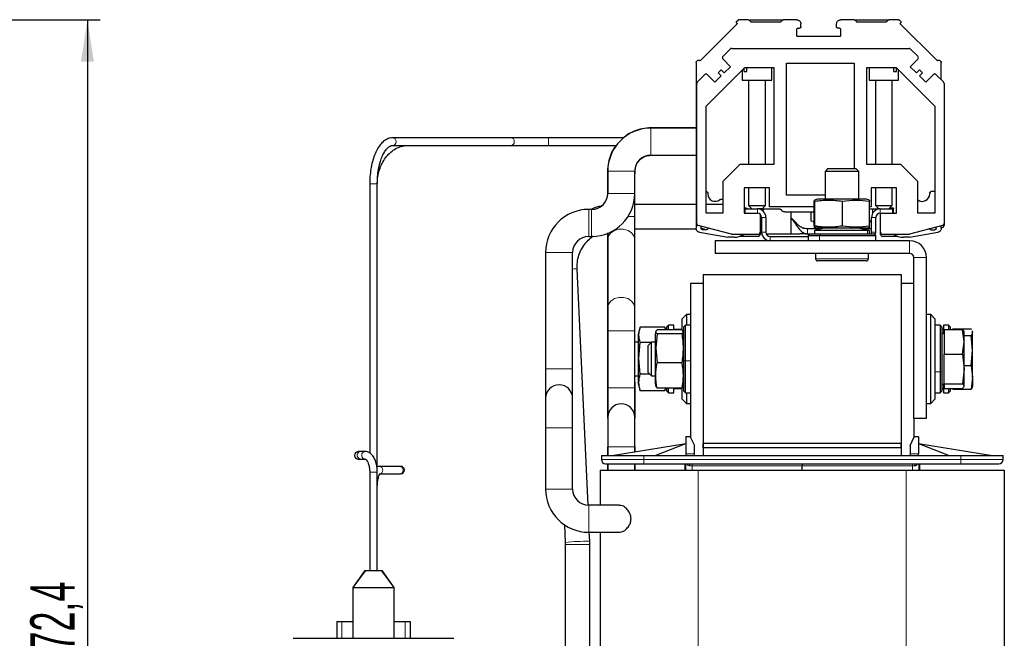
# Model space of a CAD drawing. Header units: millimetres. Extents: x 5 to 418, y 2 to 292.
# Tile 49 of 51: x 157 to 235, y 214 to 262. Entities that reach past the tile are written whole.
import ezdxf

# ---------------------------------------------------------------- set-up
doc = ezdxf.new("R2010")
doc.units = ezdxf.units.MM
doc.layers.add('SLD-0', color=7, linetype='Continuous')
doc.styles.add('SLDTEXTSTYLE0', font='TXT', dxfattribs={"width": 0.605})
doc.dimstyles.new('SLDDIMSTYLE0', dxfattribs={"dimtxt": 3.5, "dimasz": 3.302, "dimexe": 0, "dimexo": 0.0625, "dimgap": 0.875, "dimtad": 1, "dimlfac": 3, "dimrnd": 1e-09, "dimzin": 12, "dimdsep": 46, "dimtxsty": 'SLDTEXTSTYLE0', "dimsah": 1, "dimcen": 0.09, "dimadec": 0, "dimazin": 3, "dimtfac": 1, "dimtofl": 0, "dimtmove": 0, "dimatfit": 3, "dimfxl": 1, "dimfrac": 2, "dimtolj": 1, "dimtzin": 12, "dimarcsym": 0})

# ---------------------------------------------------------------- blocks, each defined once
blk = doc.blocks.new('_D_1')
at = {"layer": 'SLD-0'}
for p, q in [((115.504, 262.329), (163.68, 262.329)), ((162.68, 262.329), (162.68, 171.529)), ((148.104, 171.529), (163.68, 171.529))]:
    blk.add_line(p, q, dxfattribs=at)
for points in [[(162.68, 262.329), (162.172, 259.027), (163.188, 259.027)], [(162.68, 171.529), (163.188, 174.831), (162.172, 174.831)]]:
    blk.add_solid(points, dxfattribs=at)
at = {"layer": 'SLD-0', "insert": (158.168, 210.913), "char_height": 3.5, "attachment_point": 1, "rotation": 90, "style": 'SLDTEXTSTYLE0'}
blk.add_mtext('272,4', dxfattribs=at)

msp = doc.modelspace()

# ---------------------------------------------------------------- linework, layer by layer
at = {"color": 7, "linetype": 'Continuous', "lineweight": 25}
for p, q in [((213.9253, 262.0174), (210.979, 259.0711)), ((213.8782, 262.2059), (213.9717, 262.2994)), ((213.8782, 262.0645), (213.9253, 262.0174)), ((214.7929, 262.3287), (214.0424, 262.3287)), ((214.8636, 262.2994), (215.0176, 262.1454)), ((214.9343, 262.3287), (217.401, 262.3287)), ((217.3176, 262.1454), (215.0176, 262.1454)), ((217.3176, 262.1454), (217.4717, 262.2994)), ((218.5926, 262.3287), (217.5424, 262.3287)), ((218.701, 261.6621), (218.826, 261.6621)), ((218.926, 261.7621), (218.926, 261.9954)), ((221.7426, 261.7621), (221.7426, 261.9954)), ((221.9676, 261.6621), (221.8426, 261.6621)), ((223.1262, 262.3287), (222.076, 262.3287)), ((223.1969, 262.2994), (223.351, 262.1454)), ((223.2676, 262.3287), (225.7343, 262.3287)), ((225.651, 262.1454), (223.351, 262.1454)), ((225.651, 262.1454), (225.805, 262.2994)), ((226.6262, 262.3287), (225.8757, 262.3287)), ((226.6969, 262.2994), (226.7905, 262.2059)), ((226.7905, 262.0645), (226.7433, 262.0174)), ((229.6896, 259.0711), (226.7433, 262.0174)), ((218.601, 261.0954), (218.601, 261.5621)), ((221.9843, 260.9954), (218.701, 260.9954)), ((222.0676, 261.0787), (222.0676, 261.5621)), ((213.479, 260.0621), (227.4563, 260.0621)), ((212.7945, 259.4466), (213.3611, 260.0133)), ((227.5741, 260.0133), (228.1408, 259.4466)), ((210.6676, 258.954), (210.6676, 245.8826)), ((210.6969, 259.0247), (210.7905, 259.1182)), ((210.979, 259.0711), (210.9319, 259.1182)), ((211.451, 255.5104), (214.5027, 258.5621)), ((213.3837, 258.6216), (212.7945, 259.2109)), ((212.8888, 258.1267), (213.3837, 258.6216)), ((214.46, 258.2287), (214.46, 258.5193)), ((214.5027, 258.5621), (216.801, 258.5621)), ((214.6674, 258.2287), (214.6674, 258.5621)), ((216.6343, 257.5621), (216.6343, 258.5621)), ((216.801, 258.5621), (216.801, 250.8954)), ((217.801, 258.8954), (223.1343, 258.8954)), ((217.801, 248.4954), (217.801, 258.8954)), ((223.1343, 258.8954), (223.1343, 250.5621)), ((224.1343, 258.5621), (226.4326, 258.5621)), ((224.1343, 250.8954), (224.1343, 258.5621)), ((224.301, 258.5621), (224.301, 257.5621)), ((226.2679, 258.2287), (226.2679, 258.5621)), ((226.4326, 258.5621), (229.4843, 255.5104)), ((226.4753, 258.2287), (226.4753, 258.5193)), ((228.1408, 259.2109), (227.5516, 258.6216)), ((227.5516, 258.6216), (228.0465, 258.1267)), ((229.6896, 259.0711), (229.7367, 259.1182)), ((229.8782, 259.1182), (229.9717, 259.0247)), ((230.001, 257.5864), (230.001, 258.954)), ((210.7665, 257.4186), (211.3331, 257.9852)), ((211.5688, 257.9852), (212.1581, 257.396)), ((212.1581, 257.396), (212.6531, 257.891)), ((212.4174, 258.1267), (212.6531, 258.3624)), ((212.6531, 257.891), (212.4174, 258.1267)), ((212.6531, 258.3624), (212.8888, 258.1267)), ((214.301, 258.3604), (214.301, 257.5621)), ((214.46, 258.2287), (214.6674, 258.2287)), ((226.2679, 258.2287), (226.4753, 258.2287)), ((226.6343, 257.5621), (226.6343, 258.3604)), ((228.0465, 258.1267), (228.2822, 258.3624)), ((228.2822, 258.3624), (228.5179, 258.1267)), ((228.5179, 258.1267), (228.2822, 257.891)), ((228.2822, 257.891), (228.7772, 257.396)), ((228.7772, 257.396), (229.3665, 257.9852)), ((229.6022, 257.9852), (230.1688, 257.4186)), ((210.7176, 246.2602), (210.7176, 257.3007)), ((214.301, 257.5621), (216.6343, 257.5621)), ((214.801, 257.5621), (214.801, 250.8954)), ((216.1343, 250.8954), (216.1343, 257.5621)), ((224.301, 257.5621), (226.6343, 257.5621)), ((224.801, 257.5621), (224.801, 250.8954)), ((226.1343, 250.8954), (226.1343, 257.5621)), ((230.2176, 257.3007), (230.2176, 246.2602)), ((211.451, 247.0621), (211.451, 255.5104)), ((229.4843, 255.5104), (229.4843, 247.0621)), ((210.6676, 253.7954), (207.101, 253.7954)), ((210.6676, 253.7787), (207.101, 253.7787)), ((196.0674, 253.0121), (186.7538, 253.0121)), ((186.7538, 252.4121), (196.0674, 252.4121)), ((199.0343, 253.0121), (196.0674, 253.0121)), ((196.0674, 252.4121), (199.0343, 252.4121)), ((204.9503, 253.0121), (199.0343, 253.0121)), ((199.0343, 252.4121), (204.376, 252.4121)), ((207.101, 251.6454), (210.6676, 251.6454)), ((207.101, 251.6287), (210.6676, 251.6302)), ((214.1176, 250.8954), (212.7843, 249.5621)), ((216.801, 250.8954), (214.1176, 250.8954)), ((226.8176, 250.8954), (224.1343, 250.8954)), ((228.151, 249.5621), (226.8176, 250.8954)), ((203.6843, 250.3787), (203.6839, 248.4945)), ((203.701, 250.3787), (203.701, 248.6287)), ((205.8343, 248.6287), (205.8343, 250.3787)), ((221.0343, 250.5621), (220.8343, 250.3621)), ((220.8343, 250.3621), (220.8343, 248.1621)), ((223.501, 250.3621), (220.8343, 250.3621)), ((223.301, 250.5621), (221.0343, 250.5621)), ((223.501, 250.3621), (223.301, 250.5621)), ((223.501, 248.1621), (223.501, 250.3621)), ((184.9343, 249.3787), (184.9343, 228.1425)), ((185.5343, 226.6287), (185.5343, 249.3787)), ((212.7843, 249.5621), (212.7843, 247.0621)), ((228.151, 247.0621), (228.151, 249.5621)), ((205.8343, 246.7954), (205.8343, 248.6287)), ((211.5843, 248.6621), (211.5843, 248.5787)), ((216.4676, 249.0621), (214.4676, 249.0621)), ((214.4676, 249.0621), (214.4676, 247.0621)), ((214.801, 249.0621), (214.801, 247.6621)), ((216.1343, 247.6621), (216.1343, 249.0621)), ((216.4676, 247.5621), (216.4676, 249.0621)), ((220.8343, 248.4954), (217.801, 248.4954)), ((226.4676, 249.0621), (224.4676, 249.0621)), ((224.4676, 249.0621), (224.4676, 247.5621)), ((224.801, 249.0621), (224.801, 247.6621)), ((226.1343, 247.6621), (226.1343, 249.0621)), ((226.4676, 247.0621), (226.4676, 249.0621)), ((229.0843, 248.6621), (229.0843, 248.5787)), ((229.4843, 248.7621), (229.1843, 248.7621)), ((210.6676, 247.7624), (205.8501, 247.7624)), ((212.7843, 247.7624), (211.451, 247.7624)), ((212.6149, 248.1621), (212.7843, 248.1621)), ((214.801, 247.6621), (215.0676, 247.3954)), ((214.801, 247.6621), (216.1343, 247.6621)), ((215.8676, 247.3954), (216.1343, 247.6621)), ((219.9839, 248.0097), (220.0012, 248.0995)), ((219.9839, 246.0477), (219.9839, 248.0097)), ((220.2343, 248.1621), (220.0003, 248.0994)), ((220.0012, 248.0995), (220.0184, 248.0097)), ((220.0184, 246.0477), (220.0184, 248.0097)), ((224.1008, 248.1621), (220.2345, 248.1621)), ((222.2021, 246.0477), (222.2021, 248.0097)), ((224.337, 248.0988), (224.101, 248.1621)), ((224.3341, 248.0995), (224.3514, 248.0097)), ((224.3514, 246.0477), (224.3514, 248.0097)), ((224.801, 247.6621), (225.0676, 247.3954)), ((224.801, 247.6621), (226.1343, 247.6621)), ((225.8676, 247.3954), (226.1343, 247.6621)), ((202.4343, 247.3621), (202.201, 247.3621)), ((212.7843, 247.0621), (211.451, 247.0621)), ((214.4676, 247.0621), (214.501, 247.0621)), ((214.501, 247.3954), (214.501, 247.0621)), ((214.501, 247.3954), (215.501, 247.3954)), ((214.501, 247.0621), (215.501, 247.0621)), ((214.5843, 247.482), (214.7343, 247.3954)), ((215.8676, 247.3954), (215.501, 247.3954)), ((215.7176, 246.982), (215.7176, 245.5621)), ((215.8676, 247.3954), (217.2832, 247.3954)), ((215.901, 247.2621), (216.0343, 247.3954)), ((219.9839, 247.5621), (216.4676, 247.5621)), ((217.6676, 247.1621), (219.9839, 247.1621)), ((218.1676, 246.6866), (218.1676, 247.1621)), ((219.7368, 246.4477), (219.7368, 247.1621)), ((224.4676, 247.5621), (224.3514, 247.5621)), ((224.3514, 247.3954), (225.0676, 247.3954)), ((224.5985, 247.0759), (224.5985, 247.3954)), ((224.901, 247.3954), (224.9408, 247.3556)), ((225.1676, 247.3954), (225.0676, 247.3954)), ((225.1676, 247.3954), (226.1676, 247.3954)), ((225.1676, 247.0621), (226.1676, 247.0621)), ((225.2176, 245.5621), (225.2176, 247.0621)), ((226.0843, 247.482), (225.9343, 247.3954)), ((226.1676, 247.0621), (226.1676, 247.3954)), ((226.1676, 247.0621), (226.4676, 247.0621)), ((226.2343, 247.0621), (226.2343, 247.3954)), ((229.4843, 247.0621), (228.151, 247.0621)), ((205.8343, 244.9855), (205.8343, 246.7954)), ((213.4464, 245.4011), (210.8412, 246.0992)), ((215.8343, 246.7287), (215.8343, 245.5621)), ((216.1676, 246.7287), (216.1676, 245.5621)), ((218.1755, 246.6971), (218.1871, 246.6816)), ((219.9839, 246.3845), (219.7368, 246.4477)), ((219.9048, 246.3837), (219.9839, 246.3625)), ((224.501, 246.4376), (224.3514, 246.422)), ((224.3514, 246.3625), (224.4306, 246.3837)), ((224.501, 246.4229), (224.4252, 246.4035)), ((224.501, 245.5621), (224.501, 246.7287)), ((224.8343, 245.5621), (224.8343, 246.7287)), ((230.0941, 246.0992), (227.4888, 245.4011)), ((230.2176, 246.2602), (230.2176, 246.0935)), ((203.701, 245.4735), (203.701, 244.9855)), ((205.8495, 245.8291), (210.6771, 245.8291)), ((210.9431, 245.5543), (213.1676, 245.1621)), ((211.0676, 245.8621), (211.0676, 246.0385)), ((211.0742, 245.8291), (211.2272, 245.8291)), ((211.4772, 245.7621), (211.0946, 245.8646)), ((211.4874, 245.7621), (211.1676, 245.7621)), ((211.585, 245.8998), (211.5871, 245.8718)), ((215.551, 245.3954), (213.4896, 245.3954)), ((215.7176, 245.5621), (215.7176, 245.3954)), ((215.7176, 245.4287), (215.8478, 245.4287)), ((216.1955, 245.4287), (218.1743, 245.4287)), ((218.1743, 245.4287), (218.8343, 245.4287)), ((219.1333, 245.8825), (219.354, 245.8465)), ((219.2926, 245.4454), (219.3758, 245.4454)), ((219.4624, 245.8287), (219.3534, 245.8438)), ((219.4624, 245.8287), (219.3687, 245.8287)), ((220.5121, 245.8287), (219.4624, 245.8287)), ((219.4624, 245.4287), (219.6343, 245.4287)), ((219.6343, 245.4287), (219.501, 245.2954)), ((219.6343, 245.4287), (220.485, 245.4287)), ((220.0002, 245.9581), (220.2343, 245.8954)), ((220.001, 245.9579), (220.001, 245.8287)), ((220.7676, 245.8954), (220.001, 245.6954)), ((220.001, 245.6954), (220.001, 245.4287)), ((224.1727, 245.6954), (220.001, 245.6954)), ((220.5068, 245.8954), (220.2343, 245.8954)), ((220.485, 245.4287), (224.701, 245.4287)), ((224.1008, 245.8954), (220.5068, 245.8954)), ((224.3343, 245.6954), (223.5676, 245.8954)), ((224.501, 245.8287), (223.8232, 245.8287)), ((224.101, 245.8954), (224.335, 245.9581)), ((224.3343, 245.6954), (224.1727, 245.6954)), ((224.3343, 245.8287), (224.3343, 245.9579)), ((224.3343, 245.4287), (224.3343, 245.6954)), ((224.3345, 245.9599), (224.3514, 246.0477)), ((224.8343, 245.2954), (224.701, 245.4287)), ((225.2176, 245.3954), (225.2176, 245.5621)), ((227.4457, 245.3954), (225.3843, 245.3954)), ((227.501, 245.1621), (229.7255, 245.5543)), ((229.1814, 245.7621), (229.501, 245.7621)), ((229.601, 245.8621), (229.601, 245.967)), ((230.001, 245.8826), (230.001, 246.0742)), ((230.0941, 245.9325), (230.001, 245.9075)), ((202.201, 245.2287), (202.4343, 245.2287)), ((203.701, 244.9855), (203.701, 239.6053)), ((205.8343, 239.6053), (205.8343, 244.9855)), ((212.1676, 244.8954), (212.1676, 243.8954)), ((227.501, 244.8954), (212.1676, 244.8954)), ((213.6674, 245.1621), (213.1676, 245.1621)), ((215.551, 245.2287), (214.0837, 245.2287)), ((216.501, 245.2287), (219.501, 245.2287)), ((219.501, 245.2954), (219.501, 244.8954)), ((219.501, 245.2954), (220.3965, 245.2954)), ((220.3965, 245.2954), (224.8343, 245.2954)), ((224.8343, 244.8954), (224.8343, 245.2954)), ((226.5849, 245.2287), (225.3843, 245.2287)), ((227.501, 245.1621), (227.0013, 245.1621)), ((198.801, 243.9621), (198.801, 234.7954)), ((200.9343, 234.7954), (200.9343, 243.9621)), ((227.501, 243.8954), (212.1676, 243.8954)), ((220.0843, 243.8954), (220.0843, 243.4687)), ((224.251, 243.4687), (224.251, 243.8954)), ((224.0843, 243.3021), (220.251, 243.3021)), ((227.8343, 230.8954), (227.8343, 243.5621)), ((228.8343, 230.8954), (228.8343, 243.5621)), ((202.1463, 224.0299), (201.2833, 242.6568)), ((211.2343, 242.2287), (211.2343, 228.8954)), ((211.2343, 242.2287), (226.8343, 242.2287)), ((226.8343, 242.2287), (226.8343, 228.8954)), ((211.2343, 241.5287), (210.2343, 241.5287)), ((210.2343, 241.5287), (210.2343, 229.3454)), ((211.2343, 241.5287), (211.2343, 227.9621)), ((227.8343, 241.5287), (226.8343, 241.5287)), ((226.8343, 241.5287), (226.8343, 227.9621)), ((203.701, 239.6053), (203.701, 237.7954)), ((205.8343, 237.7954), (205.8343, 239.6053)), ((209.901, 239.0621), (209.5676, 238.7287)), ((209.5676, 237.853), (209.5676, 238.7287)), ((210.2343, 239.0621), (209.901, 239.0621)), ((209.901, 239.0621), (209.901, 238.2287)), ((229.1676, 239.0621), (228.8343, 239.0621)), ((229.501, 238.7287), (229.1676, 239.0621)), ((229.1676, 232.0621), (229.1676, 239.0621)), ((229.501, 238.7287), (229.501, 232.3954)), ((203.701, 237.7954), (203.701, 233.2954)), ((205.8343, 233.2954), (205.8343, 237.7954)), ((206.2542, 238.0672), (206.101, 237.4954)), ((208.2153, 238.0631), (206.2533, 238.0631)), ((207.5022, 237.7486), (207.4343, 237.4954)), ((207.5866, 237.5601), (207.4968, 236.4086)), ((209.5486, 237.8651), (207.5866, 237.8651)), ((209.5486, 237.5601), (207.5866, 237.5601)), ((208.2153, 238.0631), (208.245, 237.8651)), ((208.2686, 237.8651), (208.2181, 238.0533)), ((208.501, 238.2287), (208.3676, 238.0954)), ((208.3676, 237.8651), (208.3676, 238.0954)), ((208.901, 238.2287), (208.501, 238.2287)), ((208.501, 237.8651), (208.501, 238.2287)), ((208.901, 237.8651), (208.901, 238.2287)), ((209.5676, 237.8954), (208.901, 237.8954)), ((209.701, 237.4954), (209.6331, 237.7486)), ((209.8343, 238.2287), (209.701, 238.0954)), ((209.701, 235.4306), (209.701, 238.0954)), ((210.2343, 238.2287), (209.8343, 238.2287)), ((209.8343, 235.4237), (209.8343, 238.2287)), ((229.901, 238.2287), (229.501, 238.2287)), ((230.0343, 238.0954), (229.901, 238.2287)), ((229.901, 238.2287), (229.901, 234.5406)), ((230.0343, 238.0954), (230.0343, 234.5917)), ((230.1676, 237.8954), (230.0343, 237.8954)), ((230.2343, 237.6159), (230.0343, 237.5004)), ((230.5676, 238.2287), (230.1676, 238.2287)), ((230.1676, 238.2287), (230.1676, 237.5774)), ((230.2343, 237.8908), (231.679, 237.8908)), ((230.2343, 237.8908), (230.2343, 235.9345)), ((230.701, 238.0954), (230.5676, 238.2287)), ((230.5676, 238.2287), (230.5676, 237.8908)), ((230.701, 238.0954), (230.701, 237.8908)), ((230.901, 237.9389), (232.3456, 237.9389)), ((230.901, 237.8908), (230.901, 237.9389)), ((231.801, 236.9127), (231.679, 237.8908)), ((231.801, 237.7287), (231.7921, 237.7531)), ((231.801, 236.9127), (231.801, 237.7284)), ((232.4254, 237.7741), (232.4676, 237.6829)), ((232.4676, 237.7287), (232.4506, 237.7756)), ((232.4676, 237.6829), (232.4676, 237.7287)), ((232.4676, 236.2383), (232.4676, 237.6829)), ((206.101, 236.8954), (205.8343, 236.8954)), ((206.101, 237.4954), (206.101, 235.6105)), ((206.1635, 235.6163), (206.2533, 236.8669)), ((207.1281, 236.8669), (206.2533, 236.8669)), ((207.1566, 236.8954), (206.901, 236.6397)), ((207.4343, 236.8954), (207.1566, 236.8954)), ((207.1566, 235.7606), (207.1566, 236.8954)), ((207.4343, 237.4954), (207.4343, 236.3174)), ((231.679, 235.9345), (231.801, 236.9127)), ((231.801, 237.4268), (232.3456, 237.4268)), ((231.801, 234.7701), (231.801, 236.9127)), ((232.4676, 236.2383), (232.3456, 237.4268)), ((206.901, 235.7225), (206.901, 236.6397)), ((207.4343, 236.3174), (207.4343, 233.6287)), ((207.4968, 236.4086), (207.5866, 235.2571)), ((232.3456, 235.0499), (232.4676, 236.2383)), ((232.4676, 234.1176), (232.4676, 236.2383)), ((206.101, 235.6105), (206.101, 233.6287)), ((206.2533, 234.3658), (206.1635, 235.6163)), ((206.901, 234.4844), (206.901, 235.7225)), ((207.1566, 234.2287), (207.1566, 235.7606)), ((209.5486, 235.2571), (207.5866, 235.2571)), ((209.701, 233.0287), (209.701, 235.4306)), ((209.8343, 232.8954), (209.8343, 235.4237)), ((230.2343, 235.9345), (231.679, 235.9345)), ((230.2343, 233.6058), (230.2343, 235.9345)), ((231.679, 235.9345), (231.801, 234.7701)), ((198.801, 234.7954), (198.801, 232.4621)), ((200.9343, 232.4621), (200.9343, 234.7954)), ((206.901, 234.4844), (207.1566, 234.2287)), ((229.901, 234.5406), (229.901, 232.8954)), ((230.0343, 234.5917), (230.0343, 233.0287)), ((231.801, 234.7701), (231.679, 233.6058)), ((231.801, 235.0499), (232.3456, 235.0499)), ((231.801, 233.4195), (231.801, 234.7701)), ((232.3456, 235.0499), (232.4676, 234.1176)), ((205.8343, 234.2287), (206.101, 234.2287)), ((205.851, 233.2954), (205.8507, 234.2287)), ((207.0196, 234.3658), (206.2533, 234.3658)), ((207.1566, 234.2287), (207.4343, 234.2287)), ((232.4676, 234.1176), (232.3456, 233.1852)), ((232.4676, 234.1176), (232.4676, 233.3988)), ((203.701, 233.2954), (203.701, 230.9621)), ((205.8343, 230.9621), (205.8343, 233.2954)), ((206.101, 233.6287), (206.2542, 233.057)), ((206.2482, 233.095), (206.2533, 233.061)), ((208.2153, 233.061), (206.2533, 233.061)), ((207.4343, 233.6287), (207.5022, 233.3755)), ((207.5159, 233.3792), (207.5866, 233.2591)), ((209.5486, 233.2591), (207.5866, 233.2591)), ((208.2426, 233.2591), (208.2153, 233.061)), ((208.2181, 233.0708), (208.2686, 233.2591)), ((208.3676, 233.0287), (208.3676, 233.2591)), ((208.3676, 233.0287), (208.501, 232.8954)), ((208.501, 232.8954), (208.501, 233.2591)), ((208.501, 232.8954), (208.901, 232.8954)), ((208.901, 232.8954), (208.901, 233.2591)), ((208.901, 233.2287), (209.5676, 233.2287)), ((209.5486, 233.2591), (209.6194, 233.3792)), ((209.5676, 232.3954), (209.5676, 233.2287)), ((209.6331, 233.3755), (209.701, 233.6287)), ((209.701, 233.0287), (209.8343, 232.8954)), ((209.8343, 232.8954), (210.2343, 232.8954)), ((209.901, 232.8954), (209.901, 232.0621)), ((229.501, 232.8954), (229.901, 232.8954)), ((229.901, 232.8954), (230.0343, 233.0287)), ((230.0343, 233.6237), (230.2343, 233.5083)), ((230.0343, 233.2287), (230.1676, 233.2287)), ((230.1676, 233.5468), (230.1676, 232.8954)), ((230.1676, 232.8954), (230.5676, 232.8954)), ((230.2343, 233.6058), (231.679, 233.6058)), ((230.2343, 233.6058), (230.2343, 233.2333)), ((230.2343, 233.2333), (231.679, 233.2333)), ((230.5676, 233.2333), (230.5676, 232.8954)), ((230.5676, 232.8954), (230.701, 233.0287)), ((230.701, 233.2333), (230.701, 233.0287)), ((230.901, 233.1852), (230.901, 233.2333)), ((230.901, 233.1852), (232.3456, 233.1852)), ((231.7921, 233.371), (231.801, 233.3954)), ((232.4506, 233.3485), (232.4676, 233.3954)), ((198.801, 232.4621), (198.801, 230.1287)), ((200.9343, 230.1287), (200.9343, 232.4621)), ((209.5676, 232.3954), (209.901, 232.0621)), ((229.1676, 232.0621), (229.501, 232.3954)), ((209.901, 232.0621), (210.2343, 232.0621)), ((228.8343, 232.0621), (229.1676, 232.0621)), ((203.6843, 230.9638), (203.6843, 230.9612)), ((203.6843, 230.9621), (203.6843, 230.9614)), ((203.701, 230.9621), (203.701, 228.6287)), ((205.8343, 228.6287), (205.8343, 230.9621)), ((205.8343, 230.7728), (205.851, 230.9621)), ((227.8343, 230.8954), (228.8343, 230.8954)), ((227.8343, 230.8954), (227.8343, 229.3454)), ((198.801, 230.1287), (198.801, 225.2954)), ((200.9343, 225.2954), (200.9343, 230.1287)), ((209.8676, 229.4121), (209.8676, 228.0787)), ((210.201, 229.4121), (209.8676, 229.4121)), ((210.201, 229.4121), (210.5343, 228.7454)), ((227.5343, 228.7454), (227.8676, 229.4121)), ((228.201, 229.4121), (227.8676, 229.4121)), ((228.201, 229.4121), (228.201, 228.0787)), ((184.2129, 228.2621), (184.0343, 228.2621)), ((184.5676, 228.2621), (184.2129, 228.2621)), ((184.5915, 228.2621), (184.5676, 228.2621)), ((203.6843, 228.6287), (203.6843, 227.9621)), ((203.701, 228.6287), (203.701, 227.9621)), ((204.0343, 227.9621), (209.8676, 228.8954)), ((205.8343, 228.2501), (205.8343, 228.6287)), ((205.851, 228.2527), (205.851, 228.6287)), ((207.4428, 227.9621), (209.8676, 228.8954)), ((210.5343, 228.0787), (210.5343, 228.7454)), ((211.2343, 228.5621), (211.2343, 228.8954)), ((226.8343, 228.8954), (211.2343, 228.8954)), ((226.8343, 228.5621), (211.2343, 228.5621)), ((211.2343, 228.5621), (211.2343, 227.9621)), ((226.8343, 228.5621), (226.8343, 228.8954)), ((226.8343, 228.5621), (226.8343, 227.9621)), ((227.5343, 228.7454), (227.5343, 228.0787)), ((228.201, 228.8954), (230.6258, 227.9621)), ((228.201, 228.8954), (234.0343, 227.9621)), ((184.0343, 227.6621), (184.2129, 227.6621)), ((184.2129, 227.6621), (184.5676, 227.6621)), ((184.5676, 227.6621), (184.5621, 227.6621)), ((203.201, 227.9621), (203.201, 227.6287)), ((203.201, 227.9621), (206.5343, 227.9621)), ((206.5343, 227.9621), (231.5343, 227.9621)), ((209.8676, 228.0787), (209.8676, 227.9621)), ((210.5343, 227.9621), (210.5343, 228.0787)), ((227.5343, 228.0787), (227.5343, 227.9621)), ((228.201, 227.9621), (228.201, 228.0787)), ((231.5343, 227.9621), (234.8676, 227.9621)), ((234.8676, 227.6287), (234.8676, 227.9621)), ((187.2872, 227.0954), (185.6903, 227.0954)), ((187.3676, 227.0954), (187.2872, 227.0954)), ((203.101, 226.7954), (203.101, 224.0287)), ((203.101, 226.7954), (210.8343, 226.7954)), ((203.6843, 227.2954), (203.6843, 226.8621)), ((203.6843, 226.8621), (203.6843, 226.7954)), ((203.701, 227.2954), (203.701, 226.7954)), ((205.8343, 226.7954), (205.8343, 227.2954)), ((205.851, 226.8621), (205.851, 227.2954)), ((205.851, 226.7954), (205.851, 226.8621)), ((206.5343, 227.2954), (231.5343, 227.2954)), ((209.7676, 227.2954), (209.7676, 226.7954)), ((210.8343, 226.7954), (227.2343, 226.7954)), ((219.0343, 227.2954), (219.0343, 227.1287)), ((219.0343, 226.7954), (219.0343, 227.1287)), ((227.2343, 226.7954), (234.9676, 226.7954)), ((228.301, 226.7954), (228.301, 227.2954)), ((234.9676, 226.7954), (234.9676, 189.6287)), ((184.9343, 226.6287), (184.9343, 218.8621)), ((185.5343, 218.8621), (185.5343, 226.6287)), ((185.6903, 226.4954), (187.2872, 226.4954)), ((187.2872, 226.4954), (187.3676, 226.4954)), ((204.5965, 224.0287), (202.201, 224.0287)), ((200.2823, 222.4885), (200.3471, 221.0902)), ((202.201, 221.8954), (204.5967, 221.8954)), ((202.2784, 221.1797), (202.2452, 221.8954)), ((203.101, 221.8954), (203.101, 189.6287)), ((200.3471, 221.0902), (200.351, 220.923)), ((200.351, 220.923), (200.351, 194.7954)), ((202.2843, 220.923), (202.2784, 221.1797)), ((202.2843, 194.7954), (202.2843, 220.923)), ((184.5456, 218.8778), (183.601, 217.5287)), ((184.5676, 218.8621), (183.601, 217.5287)), ((184.5456, 218.8778), (184.9343, 218.8778)), ((185.901, 218.8621), (184.5676, 218.8621)), ((185.5343, 218.8778), (185.923, 218.8778)), ((186.8676, 217.5287), (185.901, 218.8621)), ((186.8676, 217.5287), (185.923, 218.8778)), ((183.601, 217.5287), (183.601, 213.5287)), ((183.601, 217.5287), (185.2343, 217.5287)), ((185.2343, 217.5287), (186.8676, 217.5287)), ((186.8676, 213.5287), (186.8676, 217.5287)), ((182.3343, 214.8621), (182.3343, 213.5287)), ((182.3343, 214.8621), (182.7343, 214.8621)), ((182.7343, 214.8621), (183.601, 214.8621)), ((186.8676, 214.8621), (187.7343, 214.8621)), ((187.7343, 214.8621), (188.1343, 214.8621)), ((188.1343, 214.8621), (188.1343, 213.5287)), ((178.901, 213.5287), (185.2343, 213.5287)), ((185.2343, 213.5287), (191.5676, 213.5287))]:
    msp.add_line(p, q, dxfattribs=at)
at = {"color": 7, "linetype": 'Continuous', "lineweight": 18}
for p, q in [((214.9343, 262.2994), (217.401, 262.2994)), ((223.2676, 262.2994), (225.7343, 262.2994)), ((207.101, 253.7954), (207.101, 253.7787)), ((207.101, 253.7787), (207.101, 252.7121)), ((199.0343, 252.7121), (199.0343, 253.0121)), ((199.0343, 252.4121), (199.0343, 252.7121)), ((207.101, 252.7121), (207.101, 251.6454)), ((207.101, 251.6454), (207.101, 251.6287)), ((203.6843, 250.3787), (203.701, 250.3787)), ((203.701, 250.3787), (204.7676, 250.3787)), ((204.7676, 250.3787), (205.8343, 250.3787)), ((205.8343, 250.3787), (205.851, 250.3787)), ((185.5013, 249.3787), (184.9343, 249.3787)), ((185.5343, 249.3787), (185.5013, 249.3787)), ((203.701, 248.6287), (204.7676, 248.6287)), ((204.7676, 248.6287), (205.8343, 248.6287)), ((220.2345, 248.1621), (220.0012, 248.0995)), ((202.201, 247.3621), (202.201, 246.2954)), ((202.4343, 247.3621), (202.4343, 246.2954)), ((215.501, 247.0621), (215.501, 247.3954)), ((225.1676, 247.3954), (225.1676, 247.0621)), ((202.201, 246.2954), (202.201, 245.2287)), ((202.4343, 246.2954), (202.4343, 245.2287)), ((205.2977, 246.7954), (205.8343, 246.7954)), ((216.1676, 246.7287), (215.8343, 246.7287)), ((218.1871, 246.6816), (218.1867, 246.6401)), ((224.8343, 246.7287), (224.501, 246.7287)), ((215.8343, 245.5621), (216.1676, 245.5621)), ((219.4624, 245.4287), (219.4624, 245.8287)), ((220.5068, 245.8954), (220.0184, 246.0477)), ((220.485, 245.4287), (220.3965, 245.2954)), ((220.5463, 245.8954), (220.5463, 245.8376)), ((223.4632, 245.8954), (224.1727, 245.6954)), ((224.1727, 245.6954), (224.1727, 245.4287)), ((224.501, 245.5621), (224.8343, 245.5621)), ((216.501, 245.2287), (216.501, 244.8954)), ((220.3965, 244.8954), (220.3965, 245.2954)), ((227.501, 243.8954), (227.501, 244.8954)), ((198.801, 243.9621), (199.8676, 243.9621)), ((199.8676, 243.9621), (200.9343, 243.9621)), ((220.0843, 243.4687), (224.251, 243.4687)), ((228.8343, 243.5621), (227.8343, 243.5621)), ((203.701, 237.7954), (205.8343, 237.7954)), ((209.701, 237.1061), (209.5486, 237.5601)), ((207.4343, 236.3174), (207.4968, 236.4086)), ((206.101, 235.6105), (206.1635, 235.6163)), ((209.701, 235.4306), (209.8343, 235.4237)), ((210.2343, 235.4237), (209.8343, 235.4237)), ((198.801, 234.7954), (199.8676, 234.7954)), ((199.8676, 234.7954), (200.9343, 234.7954)), ((229.501, 234.5406), (229.901, 234.5406)), ((230.0343, 234.5917), (229.901, 234.5406)), ((203.6843, 233.2954), (203.701, 233.2954)), ((203.701, 233.2954), (205.8343, 233.2954)), ((205.8343, 233.2954), (205.851, 233.2954)), ((198.801, 230.1287), (199.8676, 230.1287)), ((199.8676, 230.1287), (200.9343, 230.1287)), ((203.6843, 228.6287), (203.701, 228.6287)), ((203.701, 228.6287), (205.8343, 228.6287)), ((205.8343, 228.6287), (205.851, 228.6287)), ((203.201, 227.6287), (206.5343, 227.6287)), ((206.5343, 227.6287), (206.5343, 227.9621)), ((206.5343, 227.6287), (206.5343, 227.2954)), ((231.5343, 227.6287), (206.5343, 227.6287)), ((209.8676, 228.0787), (210.5343, 228.0787)), ((228.201, 228.0787), (227.5343, 228.0787)), ((231.5343, 227.9621), (231.5343, 227.6287)), ((231.5343, 227.6287), (231.5343, 227.2954)), ((231.5343, 227.6287), (234.8676, 227.6287)), ((203.6843, 226.8621), (203.701, 226.8621)), ((209.853, 226.7954), (209.853, 227.2954)), ((210.347, 227.1287), (210.1713, 227.1287)), ((219.0343, 227.1287), (210.347, 227.1287)), ((210.347, 226.7954), (210.347, 227.1287)), ((210.8343, 226.7954), (210.8343, 189.6287)), ((227.7217, 227.1287), (219.0343, 227.1287)), ((227.2343, 226.7954), (227.2343, 189.6287)), ((227.8973, 227.1287), (227.7217, 227.1287)), ((227.7217, 227.1287), (227.7217, 226.7954)), ((228.2156, 227.2954), (228.2156, 226.7954)), ((185.2343, 226.6287), (184.9343, 226.6287)), ((185.2343, 226.6287), (185.5343, 226.6287)), ((198.801, 225.2954), (199.8676, 225.2954)), ((199.8676, 225.2954), (200.9343, 225.2954)), ((202.201, 222.9621), (202.201, 224.0287)), ((202.201, 221.8954), (202.201, 222.9621)), ((200.351, 220.923), (202.2843, 220.923)), ((182.7343, 214.8621), (182.7343, 213.5287)), ((187.7343, 214.8621), (187.7343, 213.5287))]:
    msp.add_line(p, q, dxfattribs=at)
at = {"color": 7, "linetype": 'Continuous', "lineweight": 18, "flags": 128}
for points in [[(218.1743, 246.6525), (218.1743, 246.6532), (218.1743, 246.6538), (218.1743, 246.6544), (218.1743, 246.6551), (218.1743, 246.6557), (218.1743, 246.6563), (218.1743, 246.657), (218.1743, 246.6576)], [(203.701, 244.9855), (203.7653, 245.2685), (203.9505, 245.5174), (204.2343, 245.7021), (204.5824, 245.8003), (204.9529, 245.8003), (205.301, 245.7021), (205.5848, 245.5174), (205.77, 245.2685), (205.8343, 244.9855)], [(203.701, 239.6053), (203.7653, 239.8882), (203.9505, 240.1371), (204.2343, 240.3218), (204.5824, 240.4201), (204.9529, 240.4201), (205.301, 240.3218), (205.5848, 240.1371), (205.77, 239.8882), (205.8343, 239.6053)], [(184.083, 228.2219), (184.179, 228.2595), (184.2129, 228.2621)], [(184.4377, 228.2219), (184.5337, 228.2595), (184.5677, 228.2621)], [(210.1713, 227.1287), (210.1701, 227.1613), (210.1667, 227.1925), (210.1611, 227.2213), (210.1536, 227.2466), (210.1444, 227.2673), (210.1339, 227.2827), (210.1226, 227.2922), (210.1108, 227.2954)], [(227.9578, 227.2954), (227.946, 227.2922), (227.9347, 227.2827), (227.9242, 227.2673), (227.915, 227.2466), (227.9075, 227.2213), (227.9019, 227.1925), (227.8985, 227.1613), (227.8973, 227.1287)]]:
    msp.add_lwpolyline(points, dxfattribs=at)
at = {"color": 7, "linetype": 'Continuous', "lineweight": 25, "flags": 128}
for points in [[(224.7945, 245.3352), (224.8215, 245.432), (224.8343, 245.5621)], [(203.6843, 230.9621), (203.6991, 230.7838), (203.701, 230.7728)], [(183.8843, 228.2219), (183.9952, 228.2595), (184.0343, 228.2621)]]:
    msp.add_lwpolyline(points, dxfattribs=at)
at = {"color": 7, "linetype": 'Continuous', "lineweight": 25}
for centre, radius, start, end in [((213.479, 259.8954), 0.1667, 90, 135), ((227.4563, 259.8954), 0.1667, 45, 90), ((212.9123, 259.3287), 0.1667, 135, 225), ((228.023, 259.3287), 0.1667, 315, 45), ((211.451, 257.8674), 0.1667, 45, 135), ((229.4843, 257.8674), 0.1667, 45, 135), ((210.8843, 257.3007), 0.1667, 135, 180), ((230.051, 257.3007), 0.1667, 0, 45), ((207.101, 250.3787), 3.4, 90, 180), ((207.101, 250.3787), 1.2667, 90, 180), ((202.4343, 248.6287), 1.2667, 270, 0), ((202.4343, 248.6287), 3.4, 270, 0), ((212.1676, 248.5787), 0.5833, 180, 310.878635), ((228.501, 248.5787), 0.5833, 233.130102, 0), ((202.201, 243.9621), 3.4, 90, 180), ((215.501, 246.7287), 0.6667, 0, 90), ((215.501, 246.7287), 0.3333, 0, 90), ((225.1676, 246.7287), 0.6667, 90, 180), ((225.1676, 246.7287), 0.3333, 90, 180), ((210.8843, 246.2602), 0.1667, 180, 255), ((230.051, 246.2602), 0.1667, 285, 0), ((230.051, 246.0935), 0.1667, 285, 0), ((213.4896, 245.5621), 0.1667, 255, 270), ((213.6674, 246.4954), 1.3333, 270, 304.411509), ((215.551, 245.5621), 0.1667, 270, 0), ((215.551, 245.3954), 0.1667, 270, 0), ((216.501, 245.5621), 0.6667, 180, 270), ((216.501, 245.5621), 0.3333, 180, 270), ((224.1676, 245.5621), 0.3333, 336.421822, 0), ((225.3843, 245.5621), 0.1667, 180, 270), ((225.3843, 245.3954), 0.1667, 180, 270), ((227.0013, 246.4954), 1.3333, 235.588491, 270), ((227.4457, 245.5621), 0.1667, 270, 285), ((202.201, 243.9621), 1.2667, 90, 180), ((227.501, 243.5621), 1.3333, 0, 90), ((227.501, 243.5621), 0.3333, 0, 90), ((220.251, 243.4687), 0.1667, 180, 270), ((224.0843, 243.4687), 0.1667, 270, 0), ((199.8676, 232.4621), 1.0667, 90, 180), ((199.8676, 232.4621), 1.0667, 0, 90), ((204.7676, 230.9621), 1.0667, 0, 180), ((184.0343, 227.9621), 0.3, 120, 270), ((203.5343, 227.6287), 0.3333, 180, 270), ((234.5343, 227.6287), 0.3333, 270, 0), ((187.3676, 226.7954), 0.3, 270, 90), ((202.201, 225.2954), 3.4, 180, 270), ((202.201, 225.2954), 1.2667, 180, 270)]:
    msp.add_arc(centre, radius, start, end, dxfattribs=at)
at = {"color": 7, "linetype": 'Continuous', "lineweight": 18}
for centre, radius, start, end in [((186.7421, 252.7329), 0.2795, 355.734918, 87.630432), ((186.7362, 252.6965), 0.285, 273.553354, 3.133766), ((196.0499, 252.7277), 0.285, 356.864983, 86.477302), ((196.0499, 252.6965), 0.285, 273.522698, 3.135017), ((201.093, 240.8537), 1.8131, 83.976411, 95.021268), ((184.2549, 227.9668), 0.3076, 123.962356, 262.166271), ((184.6102, 227.9665), 0.3082, 124.041223, 261.017822), ((185.6773, 226.7954), 0.3003, 272.592455, 87.612018), ((187.2742, 226.7954), 0.3003, 272.491533, 87.508467), ((206.8036, 227.1704), 3.5436, 359.326383, 2.021598), ((231.265, 227.1704), 3.5436, 177.978402, 180.673617), ((201.936, 207.6789), 13.5052, 88.54736, 96.756571)]:
    msp.add_arc(centre, radius, start, end, dxfattribs=at)
at = {"color": 7, "linetype": 'Continuous', "lineweight": 25}
for points in [[(213.8782, 262.0645), (213.87, 262.0748), (213.8536, 262.0955), (213.8465, 262.1352), (213.8536, 262.1749), (213.87, 262.1956), (213.8782, 262.2059)], [(213.9717, 262.2994), (213.9766, 262.3038), (213.9864, 262.3126), (214.0039, 262.3216), (214.0228, 262.3276), (214.0359, 262.3284), (214.0424, 262.3287)], [(214.7929, 262.3287), (214.7994, 262.3284), (214.8125, 262.3276), (214.8314, 262.3216), (214.8489, 262.3126), (214.8587, 262.3038), (214.8636, 262.2994)], [(217.4717, 262.2994), (217.4766, 262.3038), (217.4864, 262.3126), (217.5039, 262.3216), (217.5228, 262.3276), (217.5359, 262.3284), (217.5424, 262.3287)], [(218.5926, 262.3287), (218.6363, 262.3237), (218.7237, 262.3137), (218.8339, 262.2366), (218.9109, 262.1264), (218.921, 262.0391), (218.926, 261.9954)], [(218.601, 261.5621), (218.6025, 261.5752), (218.6055, 261.6014), (218.6286, 261.6344), (218.6617, 261.6576), (218.6879, 261.6606), (218.701, 261.6621)], [(218.926, 261.7621), (218.9245, 261.749), (218.9215, 261.7228), (218.8983, 261.6897), (218.8653, 261.6666), (218.8391, 261.6636), (218.826, 261.6621)], [(221.7426, 261.9954), (221.7477, 262.0391), (221.7577, 262.1264), (221.8348, 262.2366), (221.9449, 262.3137), (222.0323, 262.3237), (222.076, 262.3287)], [(221.8426, 261.6621), (221.8295, 261.6636), (221.8033, 261.6666), (221.7703, 261.6897), (221.7472, 261.7228), (221.7441, 261.749), (221.7426, 261.7621)], [(221.9676, 261.6621), (221.9807, 261.6606), (222.007, 261.6576), (222.04, 261.6344), (222.0631, 261.6014), (222.0661, 261.5752), (222.0676, 261.5621)], [(223.1262, 262.3287), (223.1328, 262.3284), (223.1459, 262.3276), (223.1647, 262.3216), (223.1823, 262.3126), (223.192, 262.3038), (223.1969, 262.2994)], [(225.805, 262.2994), (225.8099, 262.3038), (225.8197, 262.3126), (225.8372, 262.3216), (225.8561, 262.3276), (225.8692, 262.3284), (225.8757, 262.3287)], [(226.6262, 262.3287), (226.6328, 262.3284), (226.6459, 262.3276), (226.6647, 262.3216), (226.6823, 262.3126), (226.692, 262.3038), (226.6969, 262.2994)], [(226.7905, 262.2059), (226.7987, 262.1956), (226.8151, 262.1749), (226.8221, 262.1352), (226.8151, 262.0955), (226.7987, 262.0748), (226.7905, 262.0645)], [(218.701, 260.9954), (218.6879, 260.9969), (218.6617, 260.9999), (218.6286, 261.023), (218.6055, 261.0561), (218.6025, 261.0823), (218.601, 261.0954)], [(222.0676, 261.0787), (222.0664, 261.0678), (222.0639, 261.046), (222.0446, 261.0184), (222.0171, 260.9992), (221.9952, 260.9967), (221.9843, 260.9954)], [(210.6676, 258.954), (210.668, 258.9605), (210.6688, 258.9736), (210.6747, 258.9925), (210.6838, 259.01), (210.6926, 259.0198), (210.6969, 259.0247)], [(210.7905, 259.1182), (210.8008, 259.1264), (210.8214, 259.1428), (210.8612, 259.1498), (210.9009, 259.1428), (210.9216, 259.1264), (210.9319, 259.1182)], [(229.7367, 259.1182), (229.7471, 259.1264), (229.7677, 259.1428), (229.8074, 259.1498), (229.8472, 259.1428), (229.8678, 259.1264), (229.8782, 259.1182)], [(229.9717, 259.0247), (229.9761, 259.0198), (229.9848, 259.01), (229.9939, 258.9925), (229.9999, 258.9736), (230.0006, 258.9605), (230.001, 258.954)], [(211.4843, 248.7621), (211.4974, 248.7606), (211.5236, 248.7576), (211.5567, 248.7344), (211.5798, 248.7014), (211.5828, 248.6752), (211.5843, 248.6621)], [(229.0843, 248.6621), (229.0858, 248.6752), (229.0888, 248.7014), (229.1119, 248.7344), (229.145, 248.7576), (229.1712, 248.7606), (229.1843, 248.7621)], [(212.5494, 248.1377), (212.5592, 248.1447), (212.5788, 248.1587), (212.6029, 248.161), (212.6149, 248.1621)], [(217.2832, 247.3954), (217.2923, 247.3947), (217.3105, 247.3933), (217.3357, 247.3818), (217.3574, 247.3648), (217.3671, 247.3493), (217.3719, 247.3416)], [(217.6676, 247.1621), (217.6373, 247.1645), (217.5767, 247.1692), (217.4928, 247.2073), (217.4203, 247.2642), (217.3881, 247.3158), (217.3719, 247.3416)], [(226.0843, 247.482), (226.0922, 247.4858), (226.108, 247.4934), (226.1344, 247.4965), (226.1605, 247.4931), (226.1849, 247.483), (226.2059, 247.4669), (226.2218, 247.446), (226.2323, 247.4216), (226.2336, 247.4041), (226.2343, 247.3954)], [(218.1743, 245.4287), (218.1743, 245.4466), (218.1743, 245.4823), (218.1743, 245.7592), (218.1743, 246.1595), (218.1743, 246.4882), (218.1743, 246.6525)], [(210.9431, 245.5543), (210.9055, 245.5649), (210.8305, 245.5862), (210.741, 245.6644), (210.6795, 245.7661), (210.6716, 245.8438), (210.6676, 245.8826)], [(211.1676, 245.7621), (211.1545, 245.7636), (211.1283, 245.7666), (211.0953, 245.7897), (211.0722, 245.8228), (211.0691, 245.849), (211.0676, 245.8621)], [(211.5871, 245.8718), (211.5874, 245.8648), (211.5879, 245.8509), (211.5831, 245.8304), (211.5746, 245.8112), (211.5621, 245.7943), (211.5465, 245.7803), (211.5283, 245.77), (211.5083, 245.7633), (211.4944, 245.7625), (211.4874, 245.7621)], [(229.1814, 245.7621), (229.1744, 245.7625), (229.1605, 245.7633), (229.1405, 245.7699), (229.1222, 245.7803), (229.1065, 245.7943), (229.0941, 245.8112), (229.0855, 245.8303), (229.0808, 245.8509), (229.0813, 245.8648), (229.0815, 245.8718)], [(229.601, 245.8621), (229.5995, 245.849), (229.5965, 245.8228), (229.5733, 245.7897), (229.5403, 245.7666), (229.5141, 245.7636), (229.501, 245.7621)], [(230.001, 245.8826), (229.997, 245.8438), (229.9892, 245.7661), (229.9277, 245.6644), (229.8382, 245.5862), (229.7631, 245.5649), (229.7255, 245.5543)]]:
    msp.add_open_spline(points, degree=3, dxfattribs=at)
at = {"color": 7, "linetype": 'Continuous', "lineweight": 18}
for points in [[(214.9343, 262.3287), (214.9343, 262.3284), (214.9343, 262.3276), (214.9343, 262.3216), (214.9343, 262.3126), (214.9343, 262.3038), (214.9343, 262.2994)], [(217.401, 262.3287), (217.401, 262.3284), (217.401, 262.3276), (217.401, 262.3216), (217.401, 262.3126), (217.401, 262.3038), (217.401, 262.2994)], [(223.2676, 262.3287), (223.2676, 262.3284), (223.2676, 262.3276), (223.2676, 262.3216), (223.2676, 262.3126), (223.2676, 262.3038), (223.2676, 262.2994)], [(225.7343, 262.3287), (225.7343, 262.3284), (225.7343, 262.3276), (225.7343, 262.3216), (225.7343, 262.3126), (225.7343, 262.3038), (225.7343, 262.2994)]]:
    msp.add_open_spline(points, degree=3, dxfattribs=at)
at = {"color": 7, "linetype": 'Continuous', "lineweight": 25}
for points, knots in [([(217.401, 262.3287), (217.4225, 262.3287), (217.4526, 262.3287), (217.4874, 262.3287), (217.5072, 262.3287), (217.5234, 262.3287), (217.539, 262.3287), (217.541, 262.3287), (217.5424, 262.3287)], [0, 0, 0, 0, 0.2823256, 0.3956386, 0.5177702, 0.6311071, 0.7404354, 1, 1, 1, 1]), ([(225.7343, 262.3287), (225.7558, 262.3287), (225.786, 262.3287), (225.8208, 262.3287), (225.8406, 262.3287), (225.8567, 262.3287), (225.8723, 262.3287), (225.8743, 262.3287), (225.8757, 262.3287)], [0, 0, 0, 0, 0.2823256, 0.3956386, 0.5177702, 0.6311071, 0.7404354, 1, 1, 1, 1]), ([(207.101, 253.7954), (206.8772, 253.7829), (206.4295, 253.7578), (205.7878, 253.5506), (205.284, 253.302), (205.0328, 253.0836), (204.9504, 253.0121)], [0, 0, 0, 0, 0.2867063, 0.5734805, 0.8601713, 1, 1, 1, 1]), ([(186.7538, 253.0121), (186.6862, 253.0079), (186.5113, 252.9972), (186.2389, 252.8909), (185.9533, 252.6835), (185.6915, 252.3837), (185.4572, 251.9929), (185.2592, 251.5211), (185.1043, 250.9869), (184.9972, 250.4084), (184.9423, 249.8651), (184.9366, 249.5193), (184.9343, 249.3787)], [0, 0, 0, 0, 0.0616377, 0.1595852, 0.2596762, 0.3658787, 0.4771331, 0.5898271, 0.7018914, 0.8132401, 0.9241019, 1, 1, 1, 1]), ([(185.5343, 249.3787), (185.5365, 249.4745), (185.5431, 249.7576), (185.6173, 250.2225), (185.783, 250.7481), (186.0246, 251.2259), (186.3317, 251.6396), (186.6935, 251.9764), (187.0977, 252.2233), (187.5319, 252.3822), (187.8315, 252.4021), (187.9821, 252.4121)], [0, 0, 0, 0, 0.05976284, 0.17663775, 0.29355163, 0.41040527, 0.5272795, 0.64434808, 0.76189922, 0.88029437, 1, 1, 1, 1]), ([(185.5343, 249.3787), (185.5356, 249.4779), (185.5393, 249.767), (185.5806, 250.24), (185.6716, 250.7717), (185.8032, 251.2532), (185.9675, 251.6663), (186.155, 251.9957), (186.3522, 252.2311), (186.5424, 252.3682), (186.6689, 252.4087), (186.7371, 252.4114), (186.7538, 252.4121)], [0, 0, 0, 0, 0.0601979, 0.1754124, 0.2904445, 0.404872, 0.5183443, 0.6304949, 0.7411897, 0.8513835, 0.9637919, 1, 1, 1, 1]), ([(204.3715, 252.4121), (204.3334, 252.3673), (204.1509, 252.153), (203.9307, 251.6907), (203.7216, 251.0509), (203.6967, 250.6025), (203.6843, 250.3787)], [0, 0, 0, 0, 0.080632, 0.3860842, 0.6935793, 1, 1, 1, 1]), ([(205.851, 250.3787), (205.8745, 250.5617), (205.9214, 250.928), (206.2557, 251.3387), (206.6677, 251.5849), (206.9566, 251.6141), (207.101, 251.6287)], [0, 0, 0, 0, 0.27894991, 0.55838647, 0.77930174, 1, 1, 1, 1]), ([(205.85, 236.8954), (205.8493, 238.8822), (205.8475, 243.3766), (205.8497, 247.8711), (205.851, 250.3787)], [0, 0, 0, 0, 0.442048, 1, 1, 1, 1]), ([(220.0184, 248.0097), (220.3824, 248.0546), (221.1103, 248.1445), (221.8382, 248.0546), (222.2021, 248.0097)], [0, 0, 0, 0, 0.4999949, 1, 1, 1, 1]), ([(222.2021, 248.0097), (222.5603, 248.0546), (223.2767, 248.1445), (223.9931, 248.0546), (224.3514, 248.0097)], [0, 0, 0, 0, 0.4999949, 1, 1, 1, 1]), ([(203.2017, 247.6347), (203.1937, 247.6334), (202.9475, 247.5946), (202.6671, 247.5038), (202.4146, 247.3799), (202.3783, 247.3621)], [0, 0, 0, 0, 0.02812719, 0.86054038, 1, 1, 1, 1]), ([(214.4676, 247.4692), (214.473, 247.4738), (214.485, 247.484), (214.5082, 247.493), (214.5342, 247.4965), (214.5606, 247.4934), (214.5764, 247.4858), (214.5843, 247.482)], [0, 0, 0, 0, 0.1674884, 0.3756163, 0.5837442, 0.7918721, 1, 1, 1, 1]), ([(218.1743, 246.6576), (218.1724, 246.6621), (218.1685, 246.6714), (218.1679, 246.6814), (218.1676, 246.6866)], [0, 0, 0, 0, 0.4871548, 1, 1, 1, 1]), ([(218.1867, 246.6401), (218.1829, 246.6444), (218.1782, 246.6499), (218.175, 246.6563), (218.1743, 246.6576)], [0, 0, 0, 0, 0.7947731, 1, 1, 1, 1]), ([(218.1867, 246.6401), (218.3006, 246.4984), (218.5353, 246.2064), (218.7849, 245.8132), (219.0766, 245.4999), (219.3374, 245.4518), (219.4624, 245.4287)], [0, 0, 0, 0, 0.2823554, 0.5818484, 0.7994192, 1, 1, 1, 1]), ([(219.2378, 245.8597), (219.2112, 245.8628), (219.0726, 245.8789), (218.9014, 245.9853), (218.6786, 246.1544), (218.4685, 246.3841), (218.2776, 246.5859), (218.1871, 246.6816)], [0, 0, 0, 0, 0.0514722, 0.2678818, 0.4989996, 0.7624551, 1, 1, 1, 1]), ([(203.6834, 245.5161), (203.6831, 244.562), (203.6822, 240.4884), (203.6834, 236.4148), (203.6843, 233.2954)], [0, 0, 0, 0, 0.2342337, 1, 1, 1, 1]), ([(219.3681, 245.4287), (219.2258, 245.4287), (218.905, 245.4287), (218.8596, 245.4287), (218.8343, 245.4287)], [0, 0, 0, 0, 0.443874, 1, 1, 1, 1]), ([(219.3192, 245.4287), (219.3254, 245.4293), (219.3372, 245.4304), (219.3484, 245.4353), (219.3538, 245.4377)], [0, 0, 0, 0, 0.5248893, 1, 1, 1, 1]), ([(219.9839, 246.0477), (219.9897, 246.0028), (220.0012, 245.913), (220.0127, 246.0029), (220.0184, 246.0477)], [0, 0, 0, 0, 0.5008729, 1, 1, 1, 1]), ([(222.2021, 246.0477), (221.8382, 246.0028), (221.1103, 245.913), (220.3824, 246.0028), (220.0184, 246.0477)], [0, 0, 0, 0, 0.4999949, 1, 1, 1, 1]), ([(224.3514, 246.0477), (223.9932, 246.0028), (223.2768, 245.913), (222.5603, 246.0028), (222.2021, 246.0477)], [0, 0, 0, 0, 0.4999949, 1, 1, 1, 1]), ([(201.2833, 242.6568), (201.2815, 242.7428), (201.2759, 243.0169), (201.3403, 243.4781), (201.5169, 244.0179), (201.7934, 244.5135), (202.1407, 244.9438), (202.4268, 245.1634), (202.563, 245.2681)], [0, 0, 0, 0, 0.0850852, 0.2712711, 0.4576696, 0.6440658, 0.8304569, 1, 1, 1, 1]), ([(206.2533, 236.8669), (206.2084, 237.0663), (206.1186, 237.465), (206.2084, 237.8638), (206.2533, 238.0631)], [0, 0, 0, 0, 0.4999949, 1, 1, 1, 1]), ([(207.5866, 237.5601), (207.5417, 237.6109), (207.4519, 237.7126), (207.5417, 237.8142), (207.5866, 237.8651)], [0, 0, 0, 0, 0.4999949, 1, 1, 1, 1]), ([(209.5486, 237.8651), (209.5935, 237.8142), (209.6834, 237.7126), (209.5935, 237.6109), (209.5486, 237.5601)], [0, 0, 0, 0, 0.4999949, 1, 1, 1, 1]), ([(209.5486, 237.5601), (209.5936, 237.1756), (209.6834, 236.4079), (209.5935, 235.6402), (209.5486, 235.2571)], [0, 0, 0, 0, 0.5008729, 1, 1, 1, 1]), ([(231.801, 237.7046), (231.7873, 237.7517), (231.7692, 237.8142), (231.6967, 237.8757), (231.679, 237.8908)], [0, 0, 0, 0, 0.7546767, 1, 1, 1, 1]), ([(232.3456, 237.9389), (232.3481, 237.9363), (232.3657, 237.9168), (232.3714, 237.897), (232.3763, 237.8799)], [0, 0, 0, 0, 0.1364786, 1, 1, 1, 1]), ([(232.4676, 237.6829), (232.454, 237.618), (232.4359, 237.5321), (232.3634, 237.4475), (232.3456, 237.4268)], [0, 0, 0, 0, 0.75467667, 1, 1, 1, 1]), ([(207.5866, 233.2591), (207.5417, 233.5921), (207.4519, 234.2581), (207.5417, 234.9241), (207.5866, 235.2571)], [0, 0, 0, 0, 0.4999949, 1, 1, 1, 1]), ([(209.5486, 235.2571), (209.5935, 234.9241), (209.6834, 234.2581), (209.5935, 233.5921), (209.5486, 233.2591)], [0, 0, 0, 0, 0.4999949, 1, 1, 1, 1]), ([(206.2533, 233.061), (206.2084, 233.2785), (206.1186, 233.7134), (206.2084, 234.1483), (206.2533, 234.3658)], [0, 0, 0, 0, 0.4999949, 1, 1, 1, 1]), ([(203.6843, 233.2954), (203.6843, 232.9897), (203.6843, 232.3782), (203.6843, 231.6072), (203.6843, 231.0673), (203.6843, 230.9972), (203.6843, 230.9621)], [0, 0, 0, 0, 0.2500061, 0.4999961, 0.7499901, 1, 1, 1, 1]), ([(205.851, 230.9621), (205.851, 231.0061), (205.851, 231.0941), (205.851, 231.7192), (205.851, 232.4881), (205.851, 233.0263), (205.851, 233.2954)], [0, 0, 0, 0, 0.2796254, 0.5592357, 0.779612, 1, 1, 1, 1]), ([(231.801, 233.4195), (231.7873, 233.4667), (231.7692, 233.5292), (231.6967, 233.5907), (231.679, 233.6058)], [0, 0, 0, 0, 0.75467667, 1, 1, 1, 1]), ([(231.679, 233.2333), (231.6813, 233.2353), (231.756, 233.2966), (231.7789, 233.3591), (231.801, 233.4195)], [0, 0, 0, 0, 0.031485, 1, 1, 1, 1]), ([(232.4676, 233.4413), (232.454, 233.3765), (232.4359, 233.2905), (232.3634, 233.206), (232.3456, 233.1852)], [0, 0, 0, 0, 0.7546767, 1, 1, 1, 1]), ([(185.5343, 226.6287), (185.5327, 226.7011), (185.5281, 226.9106), (185.4764, 227.2512), (185.3613, 227.6191), (185.1958, 227.9174), (184.9907, 228.1278), (184.7747, 228.2441), (184.6287, 228.2568), (184.5676, 228.2621)], [0, 0, 0, 0, 0.0887129, 0.2570801, 0.4277895, 0.6029615, 0.7580163, 0.8987483, 1, 1, 1, 1]), ([(184.5676, 227.6621), (184.5708, 227.662), (184.5798, 227.6616), (184.6296, 227.64), (184.7314, 227.5236), (184.831, 227.3174), (184.9047, 227.0407), (184.9322, 226.7986), (184.9339, 226.6606), (184.9343, 226.6287)], [0, 0, 0, 0, 0.0931062, 0.2599875, 0.4216146, 0.5945722, 0.771656, 0.947215, 1, 1, 1, 1]), ([(185.6903, 227.0954), (185.6232, 227.0924), (185.5521, 227.0892), (185.4992, 227.0527), (185.4962, 227.0507)], [0, 0, 0, 0, 0.9439248, 1, 1, 1, 1]), ([(203.5343, 227.2954), (203.5744, 227.2954), (203.636, 227.2954), (204.0101, 227.2954), (204.3973, 227.2954), (204.8779, 227.2954), (205.5764, 227.2954), (206.1569, 227.2954), (206.5343, 227.2954)], [0, 0, 0, 0, 0.2394568, 0.3683607, 0.5, 0.6316393, 0.7605432, 1, 1, 1, 1]), ([(231.5343, 227.2954), (231.9117, 227.2954), (232.4922, 227.2954), (233.1907, 227.2954), (233.6713, 227.2954), (234.0585, 227.2954), (234.4326, 227.2954), (234.4942, 227.2954), (234.5343, 227.2954)], [0, 0, 0, 0, 0.2394568, 0.3683607, 0.5, 0.6316393, 0.7605432, 1, 1, 1, 1]), ([(185.5343, 225.4621), (185.5352, 225.522), (185.5379, 225.6971), (185.5669, 225.9763), (185.6272, 226.2475), (185.6932, 226.4271), (185.7535, 226.5107), (185.7496, 226.5074), (185.7483, 226.5063)], [0, 0, 0, 0, 0.1148805, 0.3353423, 0.5527851, 0.7404803, 0.9101247, 1, 1, 1, 1]), ([(205.5362, 222.9621), (205.5281, 223.057), (205.5119, 223.2463), (205.3824, 223.5311), (205.1604, 223.8027), (204.872, 223.9998), (204.6797, 224.0082), (204.5965, 224.0119)], [0, 0, 0, 0, 0.14574972, 0.29062614, 0.50507816, 0.78570659, 1, 1, 1, 1]), ([(204.5967, 221.9106), (204.6591, 221.9107), (204.8294, 221.9111), (205.1023, 222.0742), (205.3466, 222.3342), (205.4882, 222.6161), (205.5333, 222.8281), (205.5357, 222.9385), (205.5362, 222.9621)], [0, 0, 0, 0, 0.1620514, 0.4422482, 0.6672765, 0.8299622, 0.9636292, 1, 1, 1, 1])]:
    msp.add_open_spline(points, degree=3, knots=knots, dxfattribs=at)
at = {"color": 7, "linetype": 'Continuous', "lineweight": 18}
for points, knots in [([(210.1713, 227.1287), (210.1498, 227.1305), (210.1052, 227.1341), (210.0231, 227.1749), (209.9614, 227.2315), (209.9442, 227.2862), (209.9414, 227.2954)], [0, 0, 0, 0, 0.1970796, 0.4072, 0.9008991, 1, 1, 1, 1]), ([(228.1273, 227.2954), (228.1244, 227.2862), (228.1072, 227.2315), (228.0456, 227.1749), (227.9634, 227.1341), (227.9189, 227.1305), (227.8973, 227.1287)], [0, 0, 0, 0, 0.0991007, 0.5927864, 0.8029097, 1, 1, 1, 1])]:
    msp.add_open_spline(points, degree=3, knots=knots, dxfattribs=at)

# ---------------------------------------------------------------- dimensions: what is measured, and where the dimension line sits
at = {"layer": 'SLD-0'}
dim = msp.add_linear_dim(base=(162.6799, 171.5287), p1=(115.5036, 262.3287), p2=(148.1036, 171.5287), angle=90, dimstyle='SLDDIMSTYLE0', dxfattribs=at)
dim.commit()
dim.dimension.update_dxf_attribs({"geometry": '_D_1', "text_midpoint": (162.6799, 216.9287), "dimtype": 160})

doc.saveas('drawing.dxf')
